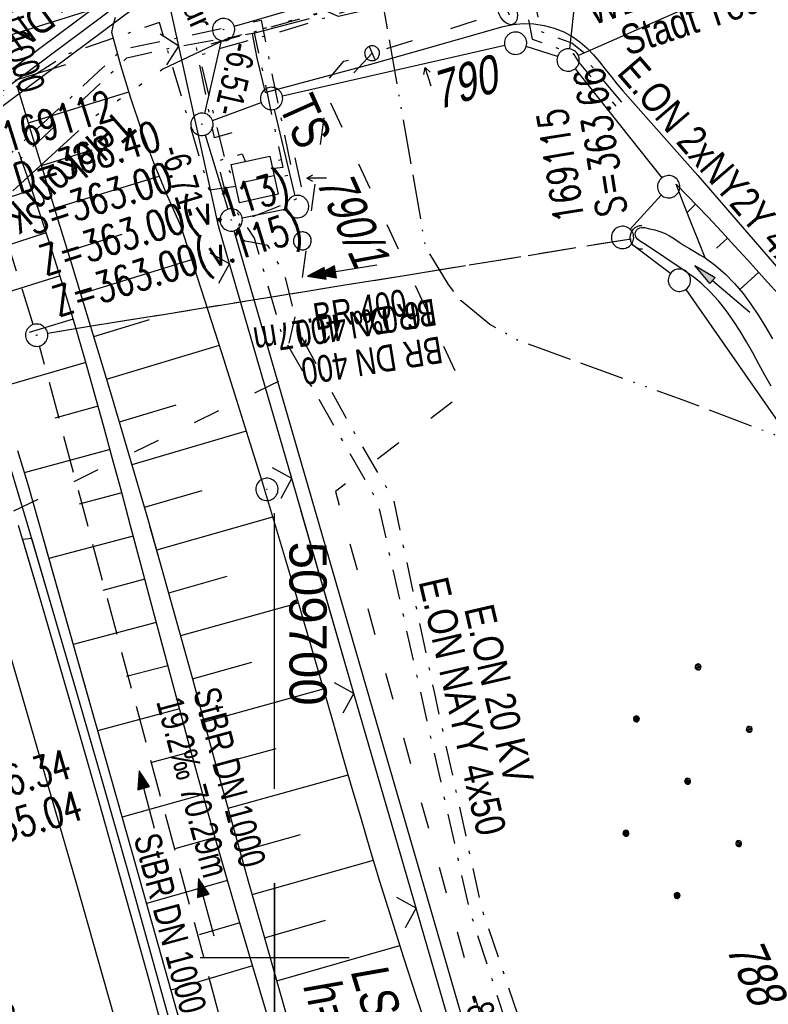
# Model space of a CAD drawing. Extents: x 509202 to 509841, y 456298 to 457260.
# Tile 27 of 56: x 509683 to 509733, y 456397 to 456463. Entities that reach past the tile are written whole.
import ezdxf
from ezdxf.enums import TextEntityAlignment as Align

# ---------------------------------------------------------------- set-up
doc = ezdxf.new("R2010")
doc.units = 0
doc.header["$LTSCALE"] = 10
doc.header["$MEASUREMENT"] = 0
for name, pattern in [('ACAD_ISO03W100', [30, 12, -18]), ('ACAD_ISO13W100', [36, 12, -3, 12, -3, 0, -3, 0, -3]), ('ACAD_ISO14W100', [25.5, 12, -3, 0.5, -3, 0.5, -3, 0.5, -3]), ('AUSGEZOGEN', [0]), ('LT00', [0]), ('LT08', [0.42, 0.2, -0.1, 0.02, -0.1]), ('LT12', [0.4, 0.3, -0.1]), ('STRICHLINIE2', [0.375, 0.25, -0.125])]:
    doc.linetypes.add(name, pattern=pattern)
doc.layers.get('0').update_dxf_attribs({"linetype": 'LT00'})
for name, color, linetype in [('--EK_FBR', 1, 'LT00'), ('--EK_Halt-Pfeil', 4, 'LT00'), ('--EK_Haltung', 7, 'STRICHLINIE2'), ('--EK_Haltung-Text', 140, 'LT00'), ('--EK_Schacht-Text', 5, 'LT00'), ('--EL_DFK_AB_L', 21, 'LT00'), ('--EL_DFK_AB_P', 7, 'LT00'), ('--EL_Halt-Pfeil', 4, 'LT00'), ('--EL_Haltung', 182, 'STRICHLINIE2'), ('--EL_Haltung-Text', 182, 'LT00'), ('ABSTAND', 8, 'LT00'), ('ABWASSERLTG', 24, 'LT00'), ('ABWASSERLTG_TEXT', 26, 'Continuous'), ('DFK_AB_L', 21, 'LT00'), ('DFK_AB_P', 7, 'LT00'), ('DFK_BEB_SCHR', 254, 'LT00'), ('DFK_BEBAUUNG', 250, 'LT00'), ('DFK_BES-NAME', 255, 'LT00'), ('DFK_FLUR_NR', 250, 'LT00'), ('DFK_FLURNR_PFEIL', 250, 'LT00'), ('DFK_GZPKT', 250, 'LT00'), ('DFK_KATASTER', 250, 'LT00'), ('DFK_NUTZUNG', 250, 'LT00'), ('DFK_VERMPKT', 252, 'LT00'), ('DL', 182, 'LT12'), ('DL_PFEIL', 201, 'LT00'), ('DL_TEXT', 182, 'LT00'), ('GASLTG', 250, 'ACAD_ISO13W100'), ('LS-WAND_TEXT', 11, 'Continuous'), ('PFEIL', 140, 'AUSGEZOGEN'), ('RINNE_TEXT', 11, 'Continuous'), ('STROM_TEXT', 80, 'Continuous'), ('STROM_UNTER', 80, 'LT08'), ('STROM_UNTER_BELEUCHTUNG', 80, 'LT08'), ('TELEKOM', 210, 'ACAD_ISO14W100'), ('TELEKOM_TEXT', 210, 'Continuous'), ('TOR_TEXT_A', 11, 'Continuous'), ('V114_AFBR_BAB', 250, 'LT00'), ('V114_BOESCH', 250, 'LT00'), ('V114_BOSCHUNG', 250, 'LT00'), ('V114_GRABEN', 250, 'LT00'), ('V114_KA_PRUF', 182, 'LT00'), ('V114_LD_MARK', 250, 'LT00'), ('V114_RASTER', 250, 'LT00'), ('V114_RINNE', 182, 'LT00'), ('V114_UK_DURCH', 182, 'LT00'), ('V114_W_SCHIEB', 130, 'LT00'), ('V114_W_UNT_HY', 130, 'LT00'), ('V114_ZAUN', 40, 'LT00'), ('V115_BOESCH', 250, 'LT00'), ('V115_BOSCHUNG', 250, 'LT00'), ('V115_LD_MARK', 250, 'LT00'), ('V115_RASTER', 250, 'LT00'), ('V115_RINNE', 182, 'LT00'), ('V115_ZAUN', 40, 'LT00'), ('WASSERLTG', 130, 'ACAD_ISO03W100'), ('WASSERLTG_TEXT', 130, 'Continuous')]:
    doc.layers.add(name, color=color, linetype=linetype)
doc.styles.add('Arial', font='ARIAL.TTF')
doc.styles.add('Beschrift', font='ARIAL.TTF')
doc.styles.add('Haltungsbeschriftung', font='ARIAL.TTF', dxfattribs={"width": 0.75})
doc.styles.add('schachtbeschriftung', font='romans.shx', dxfattribs={"width": 0.75, "height": 2})
doc.styles.get("Standard").update_dxf_attribs({"font": 'ARIAL.TTF'})
doc.styles.add('Versorgungsltg', font='ARIAL.TTF', dxfattribs={"width": 0.8, "height": 2})

# ---------------------------------------------------------------- blocks, each defined once
blk = doc.blocks.new('SYMB7060')
at = {"color": 0, "linetype": 'ByBlock'}
for p, q in [((-0.26, 0), (0, 0)), ((-0.08, 0.045), (0, 0)), ((0, 0), (-0.08, -0.045))]:
    blk.add_line(p, q, dxfattribs=at)
blk = doc.blocks.new('SYMB7010')
at = {"color": 0, "linetype": 'ByBlock'}
for points in [[(-0.031408, 0.499213), (-0.093728, 0.49134), (-0.15457, 0.475719), (-0.212975, 0.452595), (-0.268021, 0.422333), (-0.31884, 0.385411), (-0.36463, 0.342411), (-0.40467, 0.29401), (-0.438329, 0.240973), (-0.465074, 0.184136), (-0.484486, 0.124395), (-0.496256, 0.062692), (-0.5002, 0)], [(0.5002, 0), (0.496256, 0.062692), (0.484485, 0.124395), (0.465074, 0.184136), (0.438329, 0.240973), (0.40467, 0.29401), (0.36463, 0.342411), (0.31884, 0.385411), (0.268021, 0.422333), (0.212975, 0.452595), (0.15457, 0.475719), (0.093728, 0.49134), (0.031408, 0.499213), (-0.031408, 0.499213)], [(-0.5002, 0), (-0.496256, -0.062692), (-0.484486, -0.124395), (-0.465075, -0.184136), (-0.438329, -0.240973), (-0.404671, -0.29401), (-0.36463, -0.342411), (-0.31884, -0.385411), (-0.268021, -0.422333), (-0.212975, -0.452595), (-0.154571, -0.475719), (-0.093728, -0.49134), (-0.031408, -0.499213), (0.031408, -0.499213)], [(0.031408, -0.499213), (0.093728, -0.491341), (0.15457, -0.475719), (0.212975, -0.452595), (0.268021, -0.422333), (0.31884, -0.385411), (0.36463, -0.342411), (0.404671, -0.294011), (0.438329, -0.240974), (0.465075, -0.184136), (0.484486, -0.124395), (0.496256, -0.062692), (0.500201, 0)]]:
    blk.add_lwpolyline(points, dxfattribs=at)
blk = doc.blocks.new('SYMB0003')
at = {"color": 0, "linetype": 'ByBlock'}
for p, q in [((-0.015712, 0), (0.010166, 0.012015)), ((0, -0.021257), (-0.015712, 0)), ((0.010166, 0.012015), (0, -0.021257))]:
    blk.add_line(p, q, dxfattribs=at)
for points in [[(-0.031395, 0.499013), (-0.093691, 0.491144), (-0.154509, 0.475528), (-0.21289, 0.452414), (-0.267913, 0.422164), (-0.318712, 0.385257), (-0.364484, 0.342274), (-0.404509, 0.293893), (-0.438154, 0.240877), (-0.464888, 0.184062), (-0.484292, 0.124345), (-0.496058, 0.062667), (-0.5, 0)], [(0.5, 0), (0.496057, 0.062667), (0.484292, 0.124345), (0.464888, 0.184062), (0.438153, 0.240877), (0.404509, 0.293893), (0.364484, 0.342274), (0.318712, 0.385257), (0.267913, 0.422164), (0.21289, 0.452414), (0.154509, 0.475528), (0.093691, 0.491144), (0.031395, 0.499013), (-0.031395, 0.499013)], [(-0.5, 0), (-0.496058, -0.062667), (-0.484292, -0.124345), (-0.464888, -0.184062), (-0.438154, -0.240877), (-0.404509, -0.293893), (-0.364485, -0.342274), (-0.318712, -0.385257), (-0.267914, -0.422164), (-0.21289, -0.452414), (-0.154509, -0.475529), (-0.093691, -0.491144), (-0.031395, -0.499014), (0.031395, -0.499014)], [(0.031395, -0.499014), (0.093691, -0.491144), (0.154509, -0.475529), (0.21289, -0.452414), (0.267914, -0.422164), (0.318712, -0.385257), (0.364485, -0.342274), (0.404509, -0.293893), (0.438154, -0.240877), (0.464889, -0.184062), (0.484292, -0.124345), (0.496058, -0.062667), (0.5, 0)]]:
    blk.add_lwpolyline(points, dxfattribs=at)
blk = doc.blocks.new('Ackerland7')
at = {"layer": 'DFK_NUTZUNG', "color": 0, "linetype": 'ByBlock'}
for p, q in [((-3.95, 3.628), (-3.95, 3.97)), ((-3.9, 3.99), (-3.9, 3.607)), ((-3.85, 3.601), (-3.85, 3.997)), ((-3.8, 3.99), (-3.8, 3.607)), ((-3.75, 3.628), (-3.75, 3.97)), ((3.75, 3.629), (3.75, 3.971)), ((3.8, 3.992), (3.8, 3.608)), ((3.85, 3.602), (3.85, 3.998)), ((3.9, 3.992), (3.9, 3.608)), ((3.95, 3.629), (3.95, 3.971)), ((-4, 3.928), (-4, 3.67)), ((-3.7, 3.928), (-3.7, 3.67)), ((-3.65, 3.798), (-3.65, 3.8)), ((3.7, 3.929), (3.7, 3.671)), ((4, 3.929), (4, 3.671)), ((4.05, 3.799), (4.05, 3.801)), ((-7.85, 0.129), (-7.85, -0.129)), ((-7.8, -0.171), (-7.8, 0.171)), ((-7.75, 0.192), (-7.75, -0.192)), ((-7.7, -0.198), (-7.7, 0.198)), ((-7.65, 0.192), (-7.65, -0.192)), ((-7.6, -0.171), (-7.6, 0.171)), ((-7.55, 0.129), (-7.55, -0.129)), ((-7.5, -0.001), (-7.5, 0.001)), ((-0.15, 0.129), (-0.15, -0.129)), ((-0.1, -0.171), (-0.1, 0.171)), ((-0.05, 0.192), (-0.05, -0.192)), ((0, -0.198), (0, 0.198)), ((0.05, 0.192), (0.05, -0.192)), ((0.1, -0.171), (0.1, 0.171)), ((0.15, 0.129), (0.15, -0.129)), ((0.2, -0.001), (0.2, 0.001)), ((7.55, 0.129), (7.55, -0.129)), ((7.6, -0.171), (7.6, 0.171)), ((7.65, 0.192), (7.65, -0.192)), ((7.7, -0.198), (7.7, 0.198)), ((7.75, 0.192), (7.75, -0.192)), ((7.8, -0.171), (7.8, 0.171)), ((7.85, 0.129), (7.85, -0.129)), ((7.9, -0.001), (7.9, 0.001)), ((-4, -3.671), (-4, -3.929)), ((-3.95, -3.971), (-3.95, -3.629)), ((-3.9, -3.608), (-3.9, -3.992)), ((-3.85, -3.998), (-3.85, -3.602)), ((-3.8, -3.608), (-3.8, -3.992)), ((-3.75, -3.971), (-3.75, -3.629)), ((-3.7, -3.671), (-3.7, -3.929)), ((-3.65, -3.801), (-3.65, -3.799)), ((3.7, -3.671), (3.7, -3.929)), ((3.75, -3.971), (3.75, -3.629)), ((3.8, -3.608), (3.8, -3.992)), ((3.85, -3.998), (3.85, -3.602)), ((3.9, -3.608), (3.9, -3.992)), ((3.95, -3.971), (3.95, -3.629)), ((4, -3.671), (4, -3.929)), ((4.05, -3.801), (4.05, -3.799))]:
    blk.add_line(p, q, dxfattribs=at)
for points in [[(-3.65, 3.799), (-3.67, 3.886), (-3.725, 3.955), (-3.805, 3.994), (-3.894, 3.994), (-3.975, 3.955), (-4.03, 3.886), (-4.05, 3.799), (-4.03, 3.712), (-3.975, 3.642), (-3.894, 3.604), (-3.805, 3.604), (-3.725, 3.642), (-3.67, 3.712), (-3.65, 3.799)], [(4.05, 3.8), (4.03, 3.887), (3.975, 3.956), (3.894, 3.995), (3.805, 3.995), (3.725, 3.956), (3.67, 3.887), (3.65, 3.8), (3.67, 3.713), (3.725, 3.644), (3.805, 3.605), (3.894, 3.605), (3.975, 3.644), (4.03, 3.713), (4.05, 3.8)], [(-7.5, 0), (-7.52, 0.087), (-7.575, 0.156), (-7.655, 0.195), (-7.744, 0.195), (-7.825, 0.156), (-7.88, 0.087), (-7.9, 0)], [(0.2, 0), (0.18, 0.087), (0.125, 0.156), (0.045, 0.195), (-0.044, 0.195), (-0.125, 0.156), (-0.18, 0.087), (-0.2, 0)], [(-0.2, 0), (-0.18, -0.087), (-0.125, -0.156), (-0.044, -0.195), (0.045, -0.195), (0.125, -0.156), (0.18, -0.087), (0.2, 0)], [(7.9, 0), (7.88, 0.087), (7.825, 0.156), (7.744, 0.195), (7.655, 0.195), (7.575, 0.156), (7.52, 0.087), (7.5, 0)], [(7.5, 0), (7.52, -0.087), (7.575, -0.156), (7.655, -0.195), (7.744, -0.195), (7.825, -0.156), (7.88, -0.087), (7.9, 0)], [(-7.9, 0), (-7.88, -0.087), (-7.825, -0.156), (-7.744, -0.195), (-7.655, -0.195), (-7.575, -0.156), (-7.52, -0.087), (-7.5, 0)], [(-3.65, -3.8), (-3.67, -3.713), (-3.725, -3.644), (-3.805, -3.605), (-3.894, -3.605), (-3.975, -3.644), (-4.03, -3.713), (-4.05, -3.8), (-4.03, -3.887), (-3.975, -3.956), (-3.894, -3.995), (-3.805, -3.995), (-3.725, -3.956), (-3.67, -3.887), (-3.65, -3.8)], [(4.05, -3.8), (4.03, -3.713), (3.975, -3.644), (3.894, -3.605), (3.805, -3.605), (3.725, -3.644), (3.67, -3.713), (3.65, -3.8), (3.67, -3.887), (3.725, -3.956), (3.805, -3.995), (3.894, -3.995), (3.975, -3.956), (4.03, -3.887), (4.05, -3.8)]]:
    blk.add_lwpolyline(points, dxfattribs=at)
blk = doc.blocks.new('Pfreil3')
at = {"layer": 'PFEIL'}
blk.add_hatch(color=256, dxfattribs=at).paths.add_polyline_path([(-1.549, 0.273), (-1.549, -0.273), (0, 0)])
for p, q in [((-1.549, 0), (-4.831, 0)), ((-1.549, -0.273), (-1.549, 0.273)), ((-1.549, 0.273), (0, 0)), ((0, 0), (-1.549, -0.273))]:
    blk.add_line(p, q, dxfattribs=at)
blk = doc.blocks.new('SYMB1121')
at = {"color": 0, "linetype": 'ByBlock'}
blk.add_line((-0.15, 0), (0.15, 0), dxfattribs=at)
for points in [[(-0.5, 0), (-0.49, 0.06), (-0.46, 0.115), (-0.415, 0.165), (-0.355, 0.21), (-0.28, 0.25), (-0.19, 0.275), (-0.1, 0.295), (0, 0.3)], [(0, -0.3), (-0.1, -0.295), (-0.19, -0.275), (-0.28, -0.25), (-0.355, -0.21), (-0.415, -0.165), (-0.46, -0.115), (-0.49, -0.06), (-0.5, 0)], [(0, 0.3), (0.1, 0.295), (0.19, 0.275), (0.28, 0.25), (0.355, 0.21), (0.415, 0.165), (0.46, 0.115), (0.49, 0.06), (0.5, 0)], [(0.5, 0), (0.49, -0.06), (0.46, -0.115), (0.415, -0.165), (0.355, -0.21), (0.28, -0.25), (0.19, -0.275), (0.1, -0.295), (0, -0.3)]]:
    blk.add_lwpolyline(points, dxfattribs=at)
blk = doc.blocks.new('SYMB1107')
at = {"color": 0, "linetype": 'ByBlock'}
for points in [[(-0.2, 0), (-0.196157, 0.039018), (-0.184776, 0.076537), (-0.166294, 0.111114), (-0.141421, 0.141421), (-0.111114, 0.166294), (-0.076537, 0.184776), (-0.039018, 0.196157), (0, 0.2)], [(0, 0.2), (0.039018, 0.196157), (0.076537, 0.184776), (0.111114, 0.166294), (0.141421, 0.141421), (0.166294, 0.111114), (0.184776, 0.076537), (0.196157, 0.039018), (0.2, 0)]]:
    blk.add_lwpolyline(points, dxfattribs=at)
blk = doc.blocks.new('SYMB1119')
at = {"color": 0, "linetype": 'ByBlock'}
blk.add_line((-0.5, 0), (0.5, 0), dxfattribs=at)
for points in [[(-0.031395, 0.499013), (-0.093691, 0.491144), (-0.154509, 0.475528), (-0.21289, 0.452414), (-0.267913, 0.422164), (-0.318712, 0.385257), (-0.364484, 0.342274), (-0.404509, 0.293893), (-0.438154, 0.240877), (-0.464888, 0.184062), (-0.484292, 0.124345), (-0.496058, 0.062667), (-0.5, 0)], [(-0.5, 0), (-0.496058, -0.062667), (-0.484292, -0.124345), (-0.464888, -0.184062), (-0.438154, -0.240877), (-0.404509, -0.293893), (-0.364485, -0.342274), (-0.318712, -0.385257), (-0.267914, -0.422164), (-0.21289, -0.452414), (-0.154509, -0.475529), (-0.093691, -0.491144), (-0.031395, -0.499014), (0.031395, -0.499014)], [(0.5, 0), (0.496057, 0.062667), (0.484292, 0.124345), (0.464888, 0.184062), (0.438153, 0.240877), (0.404509, 0.293893), (0.364484, 0.342274), (0.318712, 0.385257), (0.267913, 0.422164), (0.21289, 0.452414), (0.154509, 0.475528), (0.093691, 0.491144), (0.031395, 0.499013), (-0.031395, 0.499013)], [(0.031395, -0.499014), (0.093691, -0.491144), (0.154509, -0.475529), (0.21289, -0.452414), (0.267914, -0.422164), (0.318712, -0.385257), (0.364485, -0.342274), (0.404509, -0.293893), (0.438154, -0.240877), (0.464889, -0.184062), (0.484292, -0.124345), (0.496058, -0.062667), (0.5, 0)]]:
    blk.add_lwpolyline(points, dxfattribs=at)
blk = doc.blocks.new('SYMB0024')
at = {"color": 0, "linetype": 'ByBlock'}
for p, q in [((-0.5, 0.5), (0, 0)), ((0, 0), (0.5, 0.5))]:
    blk.add_line(p, q, dxfattribs=at)
blk = doc.blocks.new('SYMB0070')
at = {"color": 0, "linetype": 'ByBlock'}
for p, q in [((-0.5, 0), (0.2, 0)), ((0.5, 0), (0.2, 0.1)), ((0.2, 0.1), (0.2, 0)), ((0.468, 0), (0.21, 0.086)), ((0.21, 0.086), (0.21, -0.086)), ((0.21, -0.086), (0.468, 0)), ((0.22, -0.072), (0.437, 0)), ((0.23, -0.058), (0.405, 0)), ((0.24, -0.045), (0.374, 0)), ((0.342, 0), (0.25, 0.031)), ((0.25, 0.031), (0.25, -0.031)), ((0.25, -0.031), (0.342, 0)), ((0.26, -0.017), (0.31, 0)), ((0.27, -0.003), (0.279, 0))]:
    blk.add_line(p, q, dxfattribs=at)
for points in [[(0.2, 0), (0.2, -0.1), (0.5, 0)], [(0.437, 0), (0.22, 0.072), (0.22, -0.072)], [(0.405, 0), (0.23, 0.058), (0.23, -0.058)], [(0.374, 0), (0.24, 0.045), (0.24, -0.045)], [(0.31, 0), (0.26, 0.017), (0.26, -0.017)], [(0.279, 0), (0.27, 0.003), (0.27, -0.003)]]:
    blk.add_lwpolyline(points, dxfattribs=at)

msp = doc.modelspace()

# ---------------------------------------------------------------- linework, layer by layer
at = {"layer": '--EK_FBR'}
for points in [[(509702.317, 456462.984), (509698.503, 456461.969)], [(509699.366, 456458.033), (509706.467, 456459.942), (509715.343, 456462.462), (509716.01, 456462.604), (509716.7, 456462.662), (509717.401, 456462.638), (509718.097, 456462.535), (509718.776, 456462.355), (509719.423, 456462.1), (509720.024, 456461.773), (509720.524, 456461.415), (509720.983, 456461.01), (509721.411, 456460.567), (509721.815, 456460.097), (509722.205, 456459.611), (509722.59, 456459.12), (509722.977, 456458.632), (509723.377, 456458.16), (509728.418, 456452.468), (509736.824, 456442.75)], [(509698.503, 456461.969), (509698.811, 456460.345), (509699.366, 456458.033)]]:
    msp.add_lwpolyline(points, dxfattribs=at)
at = {"layer": '--EK_Haltung'}
for p, q in [((509683.81, 456442.477), (509672.446, 456478.659)), ((509723.934, 456448.21), (509684.775, 456441.882))]:
    msp.add_line(p, q, dxfattribs=at)
at = {"layer": '--EL_DFK_AB_L'}
for p, q in [((509696.413, 456461.528), (509695.297, 456456.64)), ((509695.349, 456455.191), (509696.871, 456450.207)), ((509720.922, 456367.269), (509697.299, 456448.77))]:
    msp.add_line(p, q, dxfattribs=at)
at = {"layer": '--EL_Haltung'}
for p, q in [((509683.81, 456442.477), (509672.446, 456478.659)), ((509723.934, 456448.21), (509684.775, 456441.882))]:
    msp.add_line(p, q, dxfattribs=at)
at = {"layer": 'ABWASSERLTG', "flags": 128}
msp.add_lwpolyline([(509797.463, 456513.061), (509778.602, 456497.964), (509755.537, 456480.425), (509748.849, 456476.742), (509722.391, 456467.354), (509704.291, 456463.146), (509694.278, 456467.493), (509646.808, 456432.155), (509646.529, 456430.891), (509646.671, 456429.462), (509646.485, 456418.887), (509643.747, 456414.567), (509640.207, 456410.966), (509614.026, 456390.46), (509600.101, 456375.171), (509588.479, 456369.227), (509587.129, 456368.207), (509569.369, 456358.688), (509566.457, 456353.499), (509565.605, 456351.786), (509561.162, 456347.764), (509557.541, 456346.979), (509557.345, 456346.954)], dxfattribs=at)
at = {"layer": 'ABWASSERLTG_TEXT'}
msp.add_lwpolyline([(509694.756, 456466.851), (509693.8, 456468.135), (509646.643, 456433.029), (509647.598, 456431.746)], close=True, dxfattribs=at)
at = {"layer": 'DFK_AB_L'}
for p, q in [((509696.413, 456461.528), (509695.297, 456456.64)), ((509695.349, 456455.191), (509696.871, 456450.207)), ((509720.922, 456367.269), (509697.299, 456448.77))]:
    msp.add_line(p, q, dxfattribs=at)
at = {"layer": 'DFK_BEB_SCHR'}
msp.add_line((509697.99, 456452.055), (509699.963, 456452.484), dxfattribs=at)
at = {"layer": 'DFK_BEBAUUNG'}
msp.add_lwpolyline([(509697.1, 456453.219), (509699.68, 456453.78), (509700.24, 456451.21), (509697.66, 456450.65), (509697.1, 456453.219)], dxfattribs=at)
at = {"layer": 'DFK_KATASTER'}
for p, q in [((509741.274, 456469.717), (509720.397, 456460.522)), ((509720.656, 456468.554), (509719.795, 456460.964)), ((509713.1, 456467.069), (509697.3, 456462.47)), ((509715.449, 456461.184), (509700.532, 456457.806)), ((509718.996, 456460.448), (509716.895, 456461.121)), ((509720.177, 456459.632), (509725.994, 456452.308)), ((509695.834, 456456.169), (509699.097, 456457.379)), ((509699.976, 456456.91), (509701.374, 456451.118)), ((509725.955, 456451.165), (509723.866, 456448.874)), ((509697.826, 456449.637), (509700.815, 456450.24)), ((509726.581, 456445.9), (509723.96, 456447.868)), ((509727.609, 456444.834), (509742.212, 456423.855))]:
    msp.add_line(p, q, dxfattribs=at)
at = {"layer": 'DL'}
msp.add_line((509723.934, 456448.21), (509684.775, 456441.882), dxfattribs=at)
at = {"layer": 'GASLTG', "ltscale": 0.025, "flags": 128}
msp.add_lwpolyline([(509829.047, 456410.084), (509807.296, 456412.051), (509789.981, 456413.809), (509774.817, 456419.168), (509766.389, 456422.227), (509738.904, 456433.052), (509727.441, 456437.394), (509716.402, 456441.379), (509714.46, 456442.486), (509712.52, 456444.057), (509711.688, 456445.166), (509710.391, 456447.29), (509710.115, 456447.844), (509707.433, 456463.198), (509703.174, 456486.624), (509700.03, 456503.74), (509695.303, 456517.63), (509660.737, 456605.493), (509644.63, 456646.79), (509625.111, 456688.097), (509611.582, 456717.091), (509598.909, 456743.712), (509583.862, 456775.735), (509577.776, 456788.271), (509575.75, 456792.151), (509573.385, 456796.116), (509571.865, 456798.393), (509568.656, 456802.781), (509566.124, 456805.311), (509562.015, 456810.494), (509557.857, 456814.293), (509554.886, 456815.362), (509551.677, 456816.192), (509546.329, 456814.886), (509541.696, 456813.106), (509537.061, 456811.444), (509532.545, 456809.662), (509521.115, 456805.728), (509506.618, 456800.504), (509498.773, 456797.654), (509491.406, 456795.042), (509485.35, 456793.313), (509463.967, 456803.445), (509456.342, 456807.105), (509424.837, 456821.897), (509379.512, 456843.533), (509347.481, 456858.136), (509325.984, 456868.704), (509323.617, 456869.851)], dxfattribs=at)
at = {"layer": 'STROM_UNTER', "flags": 128}
for points in [[(509797.432, 456513.132), (509796.478, 456512.397), (509789.372, 456506.821), (509777.394, 456497.504), (509773.511, 456494.615), (509762.175, 456485.862), (509757.953, 456482.88), (509754.134, 456480.884), (509741.809, 456474.683), (509738.8, 456473.714), (509726.536, 456470.158), (509719.485, 456468.056), (509700.403, 456462.106), (509696.149, 456460.928), (509694.929, 456460.504), (509696.824, 456452.924), (509697.289, 456452.353)], [(509697.422, 456451.743), (509695.632, 456451.482), (509692.271, 456462.736), (509686.101, 456460.614), (509681.724, 456457.805), (509677.618, 456454.316), (509668.525, 456445.516), (509661.391, 456438.264), (509658.769, 456435.621), (509650.496, 456426.581), (509648.273, 456424.282), (509644.038, 456420.309), (509641.015, 456417.288), (509635.444, 456411.852), (509627.615, 456403.904), (509624.801, 456401.209), (509618.96, 456396.216), (509614.474, 456392.722), (509612.082, 456390.297), (509609.252, 456387.2), (509608.092, 456385.936), (509605.394, 456382.993), (509602.829, 456379.891), (509599.124, 456375.292), (509598.202, 456374.011), (509594.704, 456369.793), (509591.29, 456365.676), (509589.803, 456363.543), (509588.891, 456362.081), (509587.58, 456360.197), (509586.152, 456358.034), (509584.048, 456354.945), (509581.26, 456350.91), (509579.144, 456347.958), (509577.927, 456345.849), (509576.016, 456342.327), (509572.595, 456335.044), (509571.896, 456333.242), (509571.6, 456327.427), (509571.6, 456325.294), (509572.148, 456313.836)], [(509607.008, 456387.521), (509608.828, 456385.94), (509610.513, 456387.707), (509614.01, 456391.481), (509618.347, 456395.004), (509624.788, 456400.311), (509630.292, 456405.202), (509638.55, 456412.64), (509644.205, 456417.986), (509648.876, 456422.384), (509654.825, 456428.082), (509662.309, 456435.135), (509673.76, 456445.784), (509682.556, 456454.2), (509688.194, 456459.448), (509689.775, 456460.932), (509699.094, 456462.883), (509701.201, 456452.552), (509700.014, 456452.249)], [(509588.213, 456361.107), (509588.796, 456360.836), (509589.307, 456361.66), (509592.007, 456365.742), (509594.665, 456368.829), (509599.637, 456375.067), (509603.689, 456379.964), (509605.386, 456382.112), (509607.691, 456384.614), (509608.259, 456384.865), (509609.169, 456385.464), (509611.736, 456388.15), (509614.404, 456390.982), (509615.67, 456392.038), (509619.951, 456395.647), (509624.449, 456399.307), (509627.75, 456402.271), (509633.237, 456406.999), (509637.819, 456410.962), (509641.639, 456414.742), (509646.191, 456419.028), (509649.714, 456422.351), (509654.605, 456426.839), (509658.805, 456430.726), (509662.57, 456434.552), (509671.444, 456442.7), (509679.826, 456450.639), (509690.089, 456460.359), (509693.197, 456461.073), (509698.645, 456462.044), (509700.557, 456453.019), (509699.869, 456452.914)], [(509723.869, 456363.071), (509723.089, 456368.438), (509721.849, 456373.219), (509719.192, 456384.018), (509716.41, 456392.714), (509716.329, 456393.263), (509713.13, 456403.083), (509706.95, 456430.543), (509700.514, 456441.765), (509698.662, 456448.264), (509697.612, 456449.82), (509696.772, 456451.128), (509696.549, 456451.948), (509696.304, 456452.946), (509696.14, 456453.436), (509697.826, 456453.931), (509698.04, 456453.424)], [(509725.54, 456363.818), (509725.097, 456366.314), (509723.148, 456374.694), (509722.026, 456378.884), (509720.583, 456384.998), (509717.184, 456393.675), (509713.925, 456403.28), (509710.757, 456417.732), (509708.005, 456430.723), (509705.095, 456435.69), (509701.653, 456441.928), (509700.752, 456445.545), (509700.376, 456446.373), (509699.941, 456447.138), (509699.552, 456447.785), (509699.217, 456447.851), (509698.41, 456447.995), (509698.014, 456448.07), (509697.829, 456448.193), (509697.658, 456448.378), (509697.596, 456448.589), (509697.569, 456448.897), (509697.617, 456449.136), (509697.726, 456449.314), (509697.89, 456449.493), (509698.608, 456449.746), (509700.741, 456450.6), (509701.672, 456450.998), (509701.809, 456451.06), (509701.857, 456451.149), (509701.884, 456451.251), (509701.87, 456451.463), (509701.377, 456453.73), (509699.768, 456453.38)]]:
    msp.add_lwpolyline(points, dxfattribs=at)
at = {"layer": 'STROM_UNTER_BELEUCHTUNG', "flags": 128}
for points in [[(509723.308, 456457.402), (509721.287, 456459.814), (509720.894, 456460.599), (509719.964, 456461.339), (509717.918, 456462.114), (509716.963, 456466.555), (509717.132, 456467.228), (509724.543, 456469.416), (509738.231, 456473.794), (509741.166, 456474.683), (509743.701, 456475.793), (509746.128, 456477.179), (509757.821, 456483.088), (509769.25, 456491.485), (509778.735, 456498.462), (509790.959, 456507.961), (509797.406, 456513.19)], [(509697.143, 456455.326), (509695.964, 456454.989), (509694.761, 456461.028), (509715.794, 456466.966), (509716.346, 456466.433), (509717.3, 456461.609), (509720.051, 456460.655), (509720.444, 456460.038), (509722.915, 456457.121)]]:
    msp.add_lwpolyline(points, dxfattribs=at)
at = {"layer": 'TELEKOM', "ltscale": 0.05, "flags": 128}
msp.add_lwpolyline([(509798.716, 456510.258), (509794.578, 456507.186), (509769.13, 456485.993), (509744.024, 456471.104), (509729.145, 456469.562), (509723.897, 456468.828), (509718.331, 456467.779), (509696.703, 456461.589), (509692.505, 456459.597), (509687.723, 456456.271), (509676.167, 456445.708)], dxfattribs=at)
at = {"layer": 'V114_AFBR_BAB'}
for points in [[(509702.317, 456462.984), (509698.503, 456461.969)], [(509699.366, 456458.033), (509706.467, 456459.942), (509715.343, 456462.462), (509716.01, 456462.604), (509716.7, 456462.662), (509717.401, 456462.638), (509718.097, 456462.535), (509718.776, 456462.355), (509719.423, 456462.1), (509720.024, 456461.773), (509720.524, 456461.415), (509720.983, 456461.01), (509721.411, 456460.567), (509721.815, 456460.097), (509722.205, 456459.611), (509722.59, 456459.12), (509722.977, 456458.632), (509723.377, 456458.16), (509728.418, 456452.468), (509736.824, 456442.75)], [(509698.503, 456461.969), (509698.811, 456460.345), (509699.366, 456458.033)]]:
    msp.add_lwpolyline(points, dxfattribs=at)
at = {"layer": 'V114_BOESCH'}
for points in [[(509710.356, 456394.904), (509709.512, 456397.449), (509708.681, 456399.999), (509707.867, 456402.554), (509707.072, 456405.115), (509706.422, 456407.265), (509705.783, 456409.419), (509705.153, 456411.576), (509704.529, 456413.735), (509703.906, 456415.894), (509703.128, 456418.588), (509702.346, 456421.28), (509701.559, 456423.971), (509700.764, 456426.66), (509699.96, 456429.346), (509699.144, 456432.028), (509698.262, 456434.88), (509697.368, 456437.727), (509696.463, 456440.572), (509695.551, 456443.415), (509694.635, 456446.256), (509693.715, 456449.096), (509692.77, 456451.194), (509691.893, 456453.32), (509691.085, 456455.474), (509690.346, 456457.652), (509689.678, 456459.853), (509689.081, 456462.075), (509689.199, 456462.592), (509689.326, 456463.105)], [(509700.827, 456396.101), (509699.97, 456399.102), (509699.115, 456402.103), (509698.264, 456405.105), (509697.421, 456408.11), (509696.688, 456410.75), (509695.96, 456413.392), (509695.235, 456416.034), (509694.51, 456418.677), (509693.782, 456421.319), (509693.05, 456423.959), (509692.309, 456426.598), (509691.559, 456429.233), (509690.721, 456432.122), (509689.871, 456435.008), (509689.009, 456437.89), (509688.14, 456440.77), (509687.264, 456443.648), (509686.385, 456446.525), (509685.504, 456449.402), (509684.576, 456452.433), (509683.648, 456455.463), (509682.715, 456458.493)], [(509700.018, 456394.456), (509699.207, 456397.156), (509698.401, 456399.859), (509697.602, 456402.564), (509696.812, 456405.272), (509696.034, 456407.982), (509695.192, 456410.974), (509694.364, 456413.969), (509693.548, 456416.967), (509692.741, 456419.966), (509691.939, 456422.967), (509691.14, 456425.97), (509690.34, 456428.972), (509689.74, 456431.217), (509689.135, 456433.46), (509688.522, 456435.702), (509687.9, 456437.94), (509687.264, 456440.175), (509686.613, 456442.405), (509685.944, 456444.629), (509685.254, 456446.847), (509684.54, 456449.057), (509683.984, 456450.721), (509683.416, 456452.382), (509682.839, 456454.039)], [(509726.95, 456451.897), (509727.669, 456451.159), (509728.387, 456450.418), (509729.099, 456449.673), (509729.994, 456448.718), (509730.882, 456447.756), (509731.765, 456446.79), (509732.898, 456445.545), (509734.026, 456444.297)], [(509728.9, 456446.946), (509728.476, 456448.014), (509728.053, 456449.083), (509727.5, 456450.49), (509726.95, 456451.897)], [(509682.758, 456434.025), (509683.458, 456431.669), (509684.138, 456429.308), (509690.712, 456406.086), (509697.68, 456381.357), (509704.599, 456356.552), (509705.135, 456354.697)]]:
    msp.add_lwpolyline(points, dxfattribs=at)
at = {"layer": 'V114_BOSCHUNG'}
for p, q in [((509681.711, 456461.733), (509689.686, 456464.207)), ((509682.596, 456458.879), (509685.984, 456459.919)), ((509683.479, 456456.012), (509690.212, 456458.079)), ((509684.359, 456453.144), (509687.765, 456454.19)), ((509685.237, 456450.275), (509692.252, 456452.429)), ((509683.718, 456451.503), (509677.871, 456449.535)), ((509728.258, 456450.551), (509727.696, 456449.989)), ((509684.681, 456448.627), (509681.726, 456447.668)), ((509686.115, 456447.407), (509689.784, 456448.533)), ((509730.401, 456448.28), (509729.672, 456447.598)), ((509686.992, 456444.538), (509694.45, 456446.828)), ((509732.5, 456445.983), (509731.232, 456444.823)), ((509685.602, 456445.738), (509679.676, 456443.883)), ((509686.485, 456442.836), (509683.531, 456441.946)), ((509687.864, 456441.68), (509691.619, 456442.82)), ((509688.729, 456438.82), (509696.297, 456441.093)), ((509687.336, 456439.925), (509681.468, 456438.225)), ((509688.161, 456437.007), (509685.252, 456436.198)), ((509689.588, 456435.958), (509693.399, 456437.09)), ((509690.437, 456433.093), (509698.115, 456435.35)), ((509688.963, 456434.093), (509683.202, 456432.538)), ((509691.273, 456430.224), (509695.14, 456431.349)), ((509689.748, 456431.187), (509686.892, 456430.427)), ((509692.093, 456427.363), (509699.889, 456429.58)), ((509690.522, 456428.288), (509684.854, 456426.78)), ((509691.294, 456425.39), (509688.483, 456424.641)), ((509692.902, 456424.487), (509696.828, 456425.591)), ((509693.702, 456421.608), (509701.607, 456423.806)), ((509692.066, 456422.491), (509686.488, 456421.006)), ((509692.841, 456419.592), (509690.073, 456418.856)), ((509694.499, 456418.716), (509698.474, 456419.821)), ((509695.293, 456415.823), (509703.285, 456418.045)), ((509693.619, 456416.706), (509688.126, 456415.222)), ((509696.087, 456412.93), (509700.102, 456414.046)), ((509694.405, 456413.822), (509691.675, 456413.073)), ((509696.885, 456410.038), (509704.949, 456412.28)), ((509695.201, 456410.941), (509689.766, 456409.428)), ((509697.693, 456407.136), (509701.739, 456408.274)), ((509696.011, 456408.063), (509693.298, 456407.297)), ((509698.51, 456404.237), (509706.637, 456406.547)), ((509696.836, 456405.19), (509691.403, 456403.634)), ((509697.671, 456402.331), (509694.947, 456401.528)), ((509699.332, 456401.339), (509703.422, 456402.514)), ((509700.155, 456398.454), (509708.415, 456400.827)), ((509698.519, 456399.464), (509693.039, 456397.828))]:
    msp.add_line(p, q, dxfattribs=at)
at = {"layer": 'V114_GRABEN'}
for points in [[(509724.793, 456447.922), (509724.576, 456448.051), (509724.386, 456448.19), (509724.252, 456448.348), (509724.203, 456448.537), (509724.226, 456448.673), (509724.287, 456448.802), (509724.38, 456448.903), (509724.511, 456448.962), (509724.663, 456448.98), (509724.825, 456448.976)], [(509724.825, 456448.976), (509725.175, 456448.905), (509725.52, 456448.825), (509725.858, 456448.727), (509726.183, 456448.602), (509726.523, 456448.427), (509726.851, 456448.223), (509727.173, 456448.005), (509727.496, 456447.788), (509727.847, 456447.571), (509728.201, 456447.364), (509728.554, 456447.158), (509728.9, 456446.946), (509729.612, 456446.436), (509730.269, 456445.863), (509730.879, 456445.234), (509731.447, 456444.557), (509731.98, 456443.84), (509732.485, 456443.09), (509732.968, 456442.316), (509733.435, 456441.525)], [(509733.33, 456438.34), (509732.918, 456439.077), (509732.509, 456439.822), (509732.099, 456440.567), (509731.68, 456441.305), (509731.246, 456442.032), (509730.791, 456442.739), (509730.309, 456443.42), (509729.793, 456444.068), (509729.237, 456444.678), (509728.635, 456445.243), (509728.158, 456445.629), (509727.66, 456445.994), (509727.149, 456446.345), (509726.633, 456446.689), (509725.711, 456447.305), (509724.793, 456447.922)]]:
    msp.add_lwpolyline(points, dxfattribs=at)
at = {"layer": 'V114_LD_MARK'}
msp.add_lwpolyline([(509682.661, 456418.919), (509686.71, 456404.924), (509689.622, 456394.665), (509692.49, 456384.393), (509695.315, 456374.11), (509698.097, 456363.815), (509700.838, 456353.509), (509701.009, 456352.853)], dxfattribs=at)
at = {"layer": 'V114_RASTER'}
for p, q in [((509700, 456405), (509700, 456395)), ((509705, 456400), (509695, 456400))]:
    msp.add_line(p, q, dxfattribs=at)
at = {"layer": 'V114_RINNE'}
for points in [[(509693.566, 456393.555), (509692.434, 456397.654), (509691.295, 456401.751), (509690.147, 456405.846), (509688.495, 456411.667), (509686.821, 456417.482), (509685.127, 456423.291), (509683.414, 456429.094), (509681.652, 456434.994)], [(509682.792, 456429.018), (509684.177, 456424.344), (509685.55, 456419.667), (509686.91, 456414.986), (509688.254, 456410.301), (509689.583, 456405.611), (509690.563, 456402.112), (509691.535, 456398.61), (509692.502, 456395.107)]]:
    msp.add_lwpolyline(points, dxfattribs=at)
at = {"layer": 'V114_ZAUN'}
for p, q in [((509701.158, 456432.137), (509696.984, 456446.545)), ((509705.333, 456417.73), (509701.158, 456432.137)), ((509709.508, 456403.323), (509705.333, 456417.73)), ((509713.683, 456388.915), (509709.508, 456403.323))]:
    msp.add_line(p, q, dxfattribs=at)
for points in [[(509693.574, 456461.147), (509692.673, 456465.216), (509692.45, 456466.253), (509690.448, 456475.818)], [(509696.984, 456446.545), (509696.243, 456449.1), (509693.574, 456461.147)]]:
    msp.add_lwpolyline(points, dxfattribs=at)
at = {"layer": 'V115_BOESCH'}
for points in [[(509710.356, 456394.904), (509709.512, 456397.449), (509708.681, 456399.999), (509707.867, 456402.554), (509707.072, 456405.115), (509706.422, 456407.265), (509705.783, 456409.419), (509705.153, 456411.576), (509704.529, 456413.735), (509703.906, 456415.894), (509703.128, 456418.588), (509702.346, 456421.28), (509701.559, 456423.971), (509700.764, 456426.66), (509699.96, 456429.346), (509699.819, 456429.81)], [(509700.018, 456394.456), (509699.207, 456397.156), (509698.401, 456399.859), (509697.602, 456402.564), (509696.812, 456405.272), (509696.034, 456407.982), (509695.192, 456410.974), (509694.364, 456413.969), (509693.548, 456416.967), (509692.741, 456419.966), (509691.939, 456422.967), (509691.14, 456425.97), (509690.381, 456428.818)], [(509700.827, 456396.101), (509699.97, 456399.102), (509699.115, 456402.103), (509698.264, 456405.105), (509697.421, 456408.11), (509696.688, 456410.75), (509695.96, 456413.392), (509695.235, 456416.034), (509694.51, 456418.677), (509693.782, 456421.319), (509693.05, 456423.959), (509692.309, 456426.598), (509691.64, 456428.95)], [(509684.453, 456428.195), (509690.712, 456406.086), (509697.68, 456381.357), (509704.599, 456356.552), (509705.135, 456354.697)]]:
    msp.add_lwpolyline(points, dxfattribs=at)
at = {"layer": 'V115_BOSCHUNG'}
for p, q in [((509692.093, 456427.363), (509699.889, 456429.58)), ((509690.522, 456428.288), (509684.854, 456426.78)), ((509691.294, 456425.389), (509688.483, 456424.641)), ((509692.902, 456424.487), (509696.828, 456425.591)), ((509693.702, 456421.608), (509701.607, 456423.806)), ((509692.066, 456422.491), (509686.488, 456421.006)), ((509692.841, 456419.592), (509690.073, 456418.856)), ((509694.499, 456418.716), (509698.474, 456419.821)), ((509695.293, 456415.823), (509703.285, 456418.045)), ((509693.619, 456416.706), (509688.126, 456415.222)), ((509696.087, 456412.93), (509700.102, 456414.046)), ((509694.405, 456413.822), (509691.675, 456413.073)), ((509696.885, 456410.038), (509704.949, 456412.28)), ((509695.201, 456410.941), (509689.766, 456409.428)), ((509697.693, 456407.136), (509701.74, 456408.274)), ((509696.011, 456408.063), (509693.299, 456407.297)), ((509698.51, 456404.237), (509706.638, 456406.547)), ((509696.836, 456405.19), (509691.403, 456403.634)), ((509697.671, 456402.331), (509694.947, 456401.528)), ((509699.332, 456401.339), (509703.422, 456402.514)), ((509700.155, 456398.454), (509708.415, 456400.827)), ((509698.519, 456399.464), (509693.039, 456397.828))]:
    msp.add_line(p, q, dxfattribs=at)
at = {"layer": 'V115_LD_MARK'}
msp.add_lwpolyline([(509680.054, 456427.733), (509682.661, 456418.919), (509686.71, 456404.924), (509689.622, 456394.665), (509692.49, 456384.393), (509695.315, 456374.11), (509698.097, 456363.815), (509700.838, 456353.509), (509701.009, 456352.853)], dxfattribs=at)
at = {"layer": 'V115_RASTER'}
for p, q in [((509700, 456411.329), (509700, 456429.829)), ((509700, 456395), (509700, 456405)), ((509704.999, 456400), (509694.999, 456400))]:
    msp.add_line(p, q, dxfattribs=at)
at = {"layer": 'V115_RINNE'}
msp.add_lwpolyline([(509693.566, 456393.555), (509692.434, 456397.654), (509691.295, 456401.751), (509690.147, 456405.846), (509688.495, 456411.667), (509686.821, 456417.482), (509685.127, 456423.291), (509683.703, 456428.116), (509683.079, 456428.051), (509684.177, 456424.344), (509685.55, 456419.667), (509686.91, 456414.986), (509688.254, 456410.301), (509689.583, 456405.611), (509690.563, 456402.112), (509691.535, 456398.61), (509692.502, 456395.107)], dxfattribs=at)
at = {"layer": 'V115_ZAUN'}
for p, q in [((509701.814, 456429.876), (509701.773, 456430.015)), ((509705.333, 456417.73), (509701.773, 456430.015)), ((509709.508, 456403.323), (509705.333, 456417.73))]:
    msp.add_line(p, q, dxfattribs=at)
at = {"layer": 'WASSERLTG', "ltscale": 0.015, "flags": 128}
for points in [[(509559.968, 456341.086), (509561.223, 456341.152), (509566.566, 456340.672), (509573.421, 456341.756), (509574.741, 456342.176), (509576.632, 456342.326), (509579.786, 456342.787), (509586.389, 456352.93), (509591.795, 456360.938), (509601.015, 456372.954), (509608.392, 456381.468), (509620.913, 456393.842), (509638.507, 456407.434), (509653.042, 456415.548), (509699.724, 456438.403), (509700.425, 456438.738), (509701.735, 456444.508), (509703.471, 456457.331), (509703.653, 456458.975), (509704.658, 456460.132), (509706.55, 456460.676), (509715.622, 456463.534), (509747.243, 456473.525), (509759.394, 456480.282), (509776.733, 456493.476), (509780.162, 456496.43), (509792.573, 456506.698), (509797.834, 456510.694), (509798.356, 456511.065)], [(509706.55, 456460.676), (509703.648, 456457.562), (509712.78, 456437.924), (509704.09, 456431.284), (509723.035, 456362.698)]]:
    msp.add_lwpolyline(points, dxfattribs=at)

# ---------------------------------------------------------------- block references
at = {"layer": '--EK_Halt-Pfeil', "yscale": 4, "zscale": 4}
for p, xscale, rotation in [((509704.195, 456446.033), 3.999999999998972, 189.1777800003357), ((509704.195, 456446.033), 3.999999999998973, 189.1777800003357), ((509691.429, 456410.6), 3.999999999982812, 105.0359799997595)]:
    msp.add_blockref('SYMB0070', p, dxfattribs=dict(at, xscale=xscale, rotation=rotation))
at = {"layer": '--EL_DFK_AB_P', "xscale": 1.500000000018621, "yscale": 1.5, "zscale": 1.5, "rotation": 264.7377099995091}
for p in [(509696.58, 456462.259), (509695.13, 456455.909), (509697.09, 456449.49)]:
    msp.add_blockref('SYMB0003', p, dxfattribs=at)
at = {"layer": '--EL_Halt-Pfeil', "yscale": 4, "zscale": 4}
for p, xscale, rotation in [((509704.195, 456446.033), 3.999999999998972, 189.1777800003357), ((509695.427, 456403.378), 3.999999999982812, 105.0359799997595)]:
    msp.add_blockref('SYMB0070', p, dxfattribs=dict(at, xscale=xscale, rotation=rotation))
at = {"layer": 'DFK_AB_P', "xscale": 1.500000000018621, "yscale": 1.5, "zscale": 1.5, "rotation": 264.7377099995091}
for p in [(509696.58, 456462.259), (509695.13, 456455.909), (509697.09, 456449.49)]:
    msp.add_blockref('SYMB0003', p, dxfattribs=at)
at = {"layer": 'DFK_FLURNR_PFEIL', "zscale": 5}
for p, xscale, yscale, rotation in [((509710.103, 456459.709), 5.00000000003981, 5.00000000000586, 108.1325293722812), ((509702.18, 456452.289), 5, 5, 180.0011599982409)]:
    msp.add_blockref('SYMB7060', p, dxfattribs=dict(at, xscale=xscale, yscale=yscale, rotation=rotation))
at = {"layer": 'DFK_GZPKT', "xscale": 1.500000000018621, "yscale": 1.5, "zscale": 1.5, "rotation": 264.7377099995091}
for p in [(509716.18, 456461.349), (509719.71, 456460.219), (509699.8, 456457.639), (509726.46, 456451.719), (509701.55, 456450.39), (509723.36, 456448.32), (509727.18, 456445.449)]:
    msp.add_blockref('SYMB7010', p, dxfattribs=at)
at = {"layer": 'DFK_NUTZUNG', "rotation": 264.7376999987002}
msp.add_blockref('Ackerland7', (509727.727, 456411.838), dxfattribs=at)
at = {"layer": 'DFK_VERMPKT', "xscale": 1.200000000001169, "yscale": 1.200000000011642, "zscale": 1.2, "rotation": 264.7377100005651}
msp.add_blockref('SYMB7010', (509701.87, 456448.09), dxfattribs=at)
at = {"layer": 'DL_PFEIL', "xscale": 3.999999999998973, "yscale": 4, "zscale": 4, "rotation": 189.1777800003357}
msp.add_blockref('SYMB0070', (509704.884, 456446.14), dxfattribs=at)
at = {"layer": 'PFEIL', "rotation": 139.7805035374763}
msp.add_blockref('Pfreil3', (509728.219, 456446.428), dxfattribs=at)
at = {"layer": 'V114_KA_PRUF', "xscale": 1.499999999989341, "yscale": 1.5, "zscale": 1.5, "rotation": 294.0840000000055}
msp.add_blockref('SYMB0003', (509684.035, 456441.762), dxfattribs=at)
at = {"layer": 'V114_KA_PRUF', "color": 185, "xscale": 1.499999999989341, "yscale": 1.5, "zscale": 1.5, "rotation": 294.0840000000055}
msp.add_blockref('SYMB0003', (509699.491, 456431.418), dxfattribs=at)
at = {"layer": 'V114_UK_DURCH', "xscale": 4.000000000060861, "yscale": 3.999999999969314, "zscale": 4, "rotation": 91.17995843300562}
msp.add_blockref('SYMB1107', (509724.675, 456448.33), dxfattribs=at)
at = {"layer": 'V114_W_SCHIEB', "rotation": 294.0839999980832}
msp.add_blockref('SYMB1119', (509706.55, 456460.676), dxfattribs=at)
at = {"layer": 'V114_W_UNT_HY', "xscale": 2.000000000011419, "yscale": 2, "zscale": 2, "rotation": 294.084000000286}
msp.add_blockref('SYMB1121', (509715.622, 456463.534), dxfattribs=at)
at = {"layer": 'V114_ZAUN', "yscale": 2.099999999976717, "zscale": 2.1}
for p, xscale, rotation in [((509693.574, 456461.147), 2.099999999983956, 102.4894599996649), ((509696.984, 456446.545), 2.100000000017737, 106.159129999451), ((509701.158, 456432.137), 2.100000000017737, 106.159129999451), ((509705.333, 456417.73), 2.100000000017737, 106.159129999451), ((509709.508, 456403.323), 2.100000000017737, 106.159129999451)]:
    msp.add_blockref('SYMB0024', p, dxfattribs=dict(at, xscale=xscale, rotation=rotation))
at = {"layer": 'V115_ZAUN', "xscale": 2.100000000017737, "yscale": 2.099999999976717, "zscale": 2.1, "rotation": 106.159129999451}
for p in [(509705.333, 456417.73), (509709.508, 456403.323)]:
    msp.add_blockref('SYMB0024', p, dxfattribs=at)

# ---------------------------------------------------------------- texts
at = {"layer": '--EK_Haltung-Text', "style": 'Haltungsbeschriftung', "width": 0.75}
for s, rotation, p in [('StBR DN 1000', -72.5641, (509679.237, 456469.669)), ('16.0‰ 41.17m', -170.82224, (509710.692, 456444.225)), ('BR DN 400', -170.82224, (509711.1, 456441.698)), ('StBR DN 1000', -74.96402, (509694.516, 456417.85)), ('19.2‰ 70.29m', -74.96402, (509692.044, 456417.186))]:
    msp.add_text(s, height=1.8, rotation=rotation, dxfattribs=at).set_placement(p)
at = {"layer": '--EK_Schacht-Text', "style": 'schachtbeschriftung', "width": 0.75}
for s, rotation, p in [('S=363.66', -260.82223, (509723.655, 456449.938)), ('169112', 17.43591, (509682.028, 456453.993)), ('D=368.40', 17.43591, (509682.891, 456451.245)), ('169115', -260.82223, (509720.812, 456449.478)), ('S=363.00', 17.43591, (509683.754, 456448.498)), ('Z=363.00(v.113)', 17.43591, (509684.617, 456445.75)), ('Z=363.00(v.115)', 17.43591, (509685.48, 456443.003)), ('D=366.34', 16.59626, (509676.851, 456409.227)), ('S=365.04', 16.59626, (509677.674, 456406.467))]:
    msp.add_text(s, height=2, rotation=rotation, dxfattribs=at).set_placement(p)
at = {"layer": '--EL_Haltung-Text', "style": 'Haltungsbeschriftung', "width": 0.75}
for s, rotation, p in [('BR DN 400', -170.82224, (509710.692, 456444.225)), ('StBR DN 1000', -74.96402, (509690.53, 456408.057))]:
    msp.add_text(s, height=1.8, rotation=rotation, dxfattribs=at).set_placement(p)
at = {"layer": 'ABSTAND', "width": 0.75}
for s, rotation, p in [(' -6.51-', -102.86272, (509697.159, 456462.04)), (' -6.71-', -73.02254, (509692.163, 456454.71)), (' -86.35-', -73.83688, (509712.511, 456397.822))]:
    msp.add_text(s, height=1.8, rotation=rotation, dxfattribs=at).set_placement(p)
at = {"layer": 'ABWASSERLTG_TEXT', "insert": (509687.368, 456467.262), "char_height": 2, "attachment_point": 5, "rotation": 216.32072, "line_spacing_factor": 0.85, "style": 'Versorgungsltg'}
msp.add_mtext('Stahlschutzrohr DN 250\\PPE Da 125 mm, L = 60,00m', dxfattribs=at)
at = {"layer": 'DFK_BES-NAME', "width": 0.75}
msp.add_text('TS', height=2.5, rotation=294.084, dxfattribs=at).set_placement((509700.26, 456457.14))
at = {"layer": 'DFK_FLUR_NR', "oblique": 13.754, "width": 0.75}
for s, rotation, p in [('790', 17.02616, (509710.971, 456456.874)), ('790/1', 294.084, (509702.763, 456452.063)), ('788', 294.084, (509730.282, 456400.614))]:
    msp.add_text(s, height=2.5, rotation=rotation, dxfattribs=at).set_placement(p)
at = {"layer": 'DL_TEXT', "style": 'Haltungsbeschriftung', "width": 0.75}
msp.add_text('BR 400', height=1.8, rotation=9.17776, dxfattribs=at).set_placement((509702.774, 456442.091))
at = {"layer": 'RINNE_TEXT', "insert": (509679.947, 456400.567), "char_height": 1.8, "attachment_point": 7, "rotation": 285.5176, "style": 'Arial'}
msp.add_mtext('Bordrinne', dxfattribs=at)
at = {"layer": 'STROM_TEXT', "style": 'Versorgungsltg', "width": 0.8}
for s, p in [('E.ON NAYY 4x50', (509711.65, 456416.641)), ('E.ON 20 KV', (509714.092, 456417.483))]:
    msp.add_text(s, height=2, rotation=283.04707, dxfattribs=at).set_placement(p, align=Align.CENTER)
at = {"layer": 'STROM_UNTER_BELEUCHTUNG', "style": 'Versorgungsltg', "width": 0.8}
msp.add_text('E.ON 2xNY2Y 4x10', height=2, rotation=310.72476, dxfattribs=at).set_placement((509729.361, 456451.833), align=Align.CENTER)
at = {"layer": 'TELEKOM_TEXT', "style": 'Versorgungsltg', "width": 0.8}
msp.add_text('Telekom Kabel', height=2, rotation=221.34714, dxfattribs=at).set_placement((509683.903, 456452.047), align=Align.CENTER)
at = {"layer": 'TOR_TEXT_A', "insert": (509693.231, 456464.96), "char_height": 1.5, "attachment_point": 7, "rotation": 294.084, "style": 'Beschrift'}
msp.add_mtext('Tür', dxfattribs=at)
at = {"layer": 'V115_RASTER', "width": 0.944}
msp.add_text(' 509700', height=2.5, rotation=-89.99862, dxfattribs=at).set_placement((509701, 456428.829))
at = {"layer": 'WASSERLTG_TEXT', "insert": (509729.427, 456464.851), "char_height": 2, "attachment_point": 5, "rotation": 18.41717, "line_spacing_factor": 0.8, "style": 'Versorgungsltg'}
msp.add_mtext('WL DN 200 PVC\\PStadt Teublitz', dxfattribs=at)

# ---------------------------------------------------------------- next in the draw order: texts
at = {"layer": 'LS-WAND_TEXT', "insert": (509701.848, 456398.143), "char_height": 2.5, "attachment_point": 7, "rotation": 286.99941, "line_spacing_factor": 0.8, "style": 'Beschrift', "bg_fill": 3, "box_fill_scale": 1, "bg_fill_color": 256, "bg_fill_transparency": 7190816}
msp.add_mtext('{\\Q7;\\W0.8;LS-Wall\\Ph=4.0m}', dxfattribs=at)

# ---------------------------------------------------------------- next in the draw order: linework, layer by layer
at = {"layer": '--EK_Haltung'}
msp.add_line((509702.077, 456374.603), (509684.23, 456441.038), dxfattribs=at)
at = {"layer": '--EL_Haltung'}
msp.add_line((509702.077, 456374.603), (509684.23, 456441.038), dxfattribs=at)
at = {"layer": 'V115_ZAUN'}
msp.add_line((509713.683, 456388.915), (509709.508, 456403.323), dxfattribs=at)

doc.saveas('drawing.dxf')
